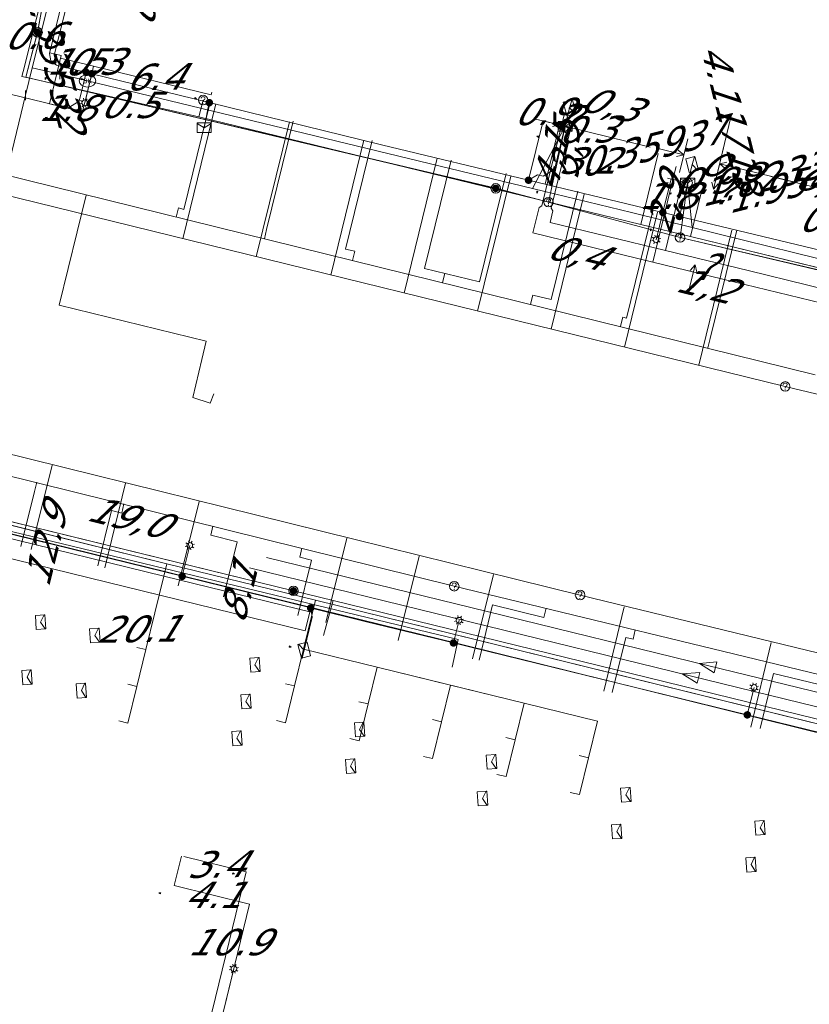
# Model space of a CAD drawing. Header units: metres. Extents: x 124576 to 133557, y 395865 to 402386.
# Tile 87 of 256: x 126217 to 126258, y 398447 to 398499. Entities that reach past the tile are written whole.
import ezdxf
from ezdxf.enums import TextEntityAlignment as Align

# ---------------------------------------------------------------- set-up
doc = ezdxf.new("R2010")
doc.units = ezdxf.units.M
doc.header["$MEASUREMENT"] = 0
for name, color, linetype, lineweight, true_color in [('LG_Datatransport_KPN_BV', 3, 'Continuous', 13, 0x00ff00), ('LG_Datatransport_Reggefiber_Operator_BV', 3, 'Continuous', 13, 0x00ff00), ('LG_Datatransport_Ziggo_BV', 3, 'Continuous', 13, 0x00ff00), ('LG_Laag_Spanning_Enexis_Netbeheer_BV', 7, 'Continuous', 13, 0x960000), ('LG_Riool_Vrij_Verval_Gemeente_Tilburg_Ruimtelijke_Uitvoering', 7, 'Continuous', 13, 0xca00a0), ('LG_unet-4_Brabant_Water', 5, 'Continuous', 13, 0x0000ff), ('LG_warmte', 7, 'Continuous', 13, 0x008080), ('LG_warmte_Ennatuurlijk_BV', 7, 'Continuous', 13, 0x008080), ('MV_Datatransport_lijn', 3, 'Continuous', 0, 0x00ff00), ('MV_warmte_lijn', 7, 'Continuous', 0, 0x008080)]:
    doc.layers.add(name, color=color, linetype=linetype, lineweight=lineweight, true_color=true_color)
for name, color, linetype, lineweight in [('LG_Datatransport_P_KPN_BV', 7, 'Continuous', 0), ('LG_Datatransport_P_Reggefiber_Operator_BV', 7, 'Continuous', 0), ('LG_Datatransport_P_Ziggo_BV', 7, 'Continuous', 0), ('LG_Laag_Spanning_P_Enexis_Netbeheer_BV', 7, 'Continuous', 0), ('LG_Riool_Vrij_Verval_P_Gemeente_Tilburg_Ruimtelijke_Uitvoering', 7, 'Continuous', 0), ('LG_unet-4_P_Brabant_Water', 7, 'Continuous', 0), ('MV_Datatransport', 7, 'Continuous', 0), ('MV_Laag_Spanning', 7, 'Continuous', 0), ('MV_Laag_Spanning_lijn', 7, 'Continuous', 0), ('MV_Laag_Spanning_pijl', 7, 'Continuous', 0), ('MV_unet-4', 7, 'Continuous', 0), ('MV_warmte', 7, 'Continuous', 0)]:
    doc.layers.add(name, color=color, linetype=linetype, lineweight=lineweight)
doc.styles.add('Klic_Annotatie', font='verdanai.ttf', dxfattribs={"oblique": 20, "height": 1.4})
doc.styles.add('Style-Arial', font='arial.ttf')

# ---------------------------------------------------------------- blocks, each defined once
blk = doc.blocks.new('Onbekend_5')
at = {"layer": 'LG_Datatransport_P_Ziggo_BV'}
blk.add_hatch(color=256, dxfattribs=at).paths.add_polyline_path([(-0.25, -1.07, -0.262633), (0.23, 0.15), (0.59, 0.47, 0.379827), (0.7, 1.26), (0.69, 1.26, 0.228508), (-0.03, 1.53), (-0.03, 1.52, 0.459053), (-0.82, 0.79), (-1.29, 0.85, -0.414214), (-0.08, 2, -0.243799), (1.09, 1.52, -0.379827), (0.9, 0.11), (0.54, -0.2, 0.262633), (0.23, -1.08), (-0.17, -1.07)])
blk.add_circle((0, 0), 2.5, dxfattribs=at)
at = {"layer": 'LG_Datatransport_P_Ziggo_BV', "extrusion": (0, 0, -1)}
blk.add_solid([(0.34, -2.06), (-0.21, -2.06), (0.34, -1.51), (-0.21, -1.51)], dxfattribs=at)
blk = doc.blocks.new('Onbekend_11')
at = {"layer": 'LG_Datatransport_P_Reggefiber_Operator_BV'}
blk.add_hatch(color=256, dxfattribs=at).paths.add_polyline_path([(-0.25, -1.07, -0.262633), (0.23, 0.15), (0.59, 0.47, 0.379827), (0.7, 1.26), (0.69, 1.26, 0.228508), (-0.03, 1.53), (-0.03, 1.52, 0.459053), (-0.82, 0.79), (-1.29, 0.85, -0.414214), (-0.08, 2, -0.243799), (1.09, 1.52, -0.379827), (0.9, 0.11), (0.54, -0.2, 0.262633), (0.23, -1.08), (-0.17, -1.07)])
blk.add_circle((0, 0), 2.5, dxfattribs=at)
at = {"layer": 'LG_Datatransport_P_Reggefiber_Operator_BV', "extrusion": (0, 0, -1)}
blk.add_solid([(0.34, -2.06), (-0.21, -2.06), (0.34, -1.51), (-0.21, -1.51)], dxfattribs=at)
blk = doc.blocks.new('DeliveryPoint')
at = {"layer": 'LG_Laag_Spanning_P_Enexis_Netbeheer_BV', "flags": 128}
blk.add_lwpolyline([(-3.75, -2.5), (3.75, -2.5), (3.75, 2.5), (-3.75, 2.5), (-3.75, -2.5)], close=True, dxfattribs=at)
blk.add_lwpolyline([(-3.75, 2.5), (-3.75, 2.16), (0, 0), (3.75, 2.16)], dxfattribs=at)
blk = doc.blocks.new('Mof')
at = {"layer": 'LG_Laag_Spanning_P_Enexis_Netbeheer_BV'}
h = blk.add_hatch(color=256, dxfattribs=at)
edge = h.paths.add_edge_path()
edge.add_arc((0, 0), 2, 0, 360)
blk = doc.blocks.new('Streetlight')
at = {"layer": 'LG_Laag_Spanning_P_Enexis_Netbeheer_BV'}
for p, q in [((-1.77, 1.77), (-1.06, 1.06)), ((0, 2.5), (0, 1.5)), ((1.77, 1.77), (1.06, 1.06)), ((-1.06, -1.06), (-1.77, -1.77)), ((0, -1.5), (0, -2.5)), ((1.06, -1.06), (1.77, -1.77))]:
    blk.add_line(p, q, dxfattribs=at)
at = {"layer": 'LG_Laag_Spanning_P_Enexis_Netbeheer_BV', "flags": 128}
for points in [[(-2.5, 0), (-1.5, 0)], [(1.5, 0), (2.5, 0)]]:
    blk.add_lwpolyline(points, dxfattribs=at)
at = {"layer": 'LG_Laag_Spanning_P_Enexis_Netbeheer_BV'}
blk.add_circle((0, 0), 1.5, dxfattribs=at)
blk = doc.blocks.new('m_pijl')
at = {"layer": 'MV_Laag_Spanning_pijl'}
blk.add_hatch(color=7, dxfattribs=at).paths.add_polyline_path([(-1, -0.33), (-1, 0), (-1, 0.33), (0, 0)])
at = {"layer": 'MV_Laag_Spanning_pijl', "flags": 128}
blk.add_lwpolyline([(-1, 0), (-1, 0.33), (0, 0), (-1, -0.33), (-1, 0)], close=True, dxfattribs=at)
blk = doc.blocks.new('FireHydrant')
at = {"layer": 'LG_unet-4_P_Brabant_Water'}
blk.add_ellipse((0, 0), major_axis=(4.45, 0), ratio=0.727642, dxfattribs=at)
at = {"layer": 'LG_unet-4_P_Brabant_Water', "style": 'Style-Arial'}
blk.add_text('BK', height=2.5, dxfattribs=at).set_placement((0, 0), align=Align.MIDDLE_CENTER)
blk = doc.blocks.new('Afsluiter_2')
at = {"layer": 'LG_unet-4_P_Brabant_Water'}
blk.add_line((0, -2.5), (0, 2.5), dxfattribs=at)
blk.add_solid([(-0.25, 2.5), (0.25, 2.5), (-0.25, -2.5), (0.25, -2.5)], dxfattribs=at)
blk = doc.blocks.new('Onbekend_2')
at = {"layer": 'LG_Riool_Vrij_Verval_P_Gemeente_Tilburg_Ruimtelijke_Uitvoering'}
blk.add_hatch(color=256, dxfattribs=at).paths.add_polyline_path([(-0.25, -1.07, -0.262633), (0.23, 0.15), (0.59, 0.47, 0.379827), (0.7, 1.26), (0.69, 1.26, 0.228508), (-0.03, 1.53), (-0.03, 1.52, 0.459053), (-0.82, 0.79), (-1.29, 0.85, -0.414214), (-0.08, 2, -0.243799), (1.09, 1.52, -0.379827), (0.9, 0.11), (0.54, -0.2, 0.262633), (0.23, -1.08), (-0.17, -1.07)])
blk.add_circle((0, 0), 2.5, dxfattribs=at)
at = {"layer": 'LG_Riool_Vrij_Verval_P_Gemeente_Tilburg_Ruimtelijke_Uitvoering', "extrusion": (0, 0, -1)}
blk.add_solid([(0.34, -2.06), (-0.21, -2.06), (0.34, -1.51), (-0.21, -1.51)], dxfattribs=at)
blk = doc.blocks.new('Onbekend_3')
at = {"layer": 'LG_Datatransport_P_KPN_BV'}
blk.add_hatch(color=256, dxfattribs=at).paths.add_polyline_path([(-0.25, -1.07, -0.262633), (0.23, 0.15), (0.59, 0.47, 0.379827), (0.7, 1.26), (0.69, 1.26, 0.228508), (-0.03, 1.53), (-0.03, 1.52, 0.459053), (-0.82, 0.79), (-1.29, 0.85, -0.414214), (-0.08, 2, -0.243799), (1.09, 1.52, -0.379827), (0.9, 0.11), (0.54, -0.2, 0.262633), (0.23, -1.08), (-0.17, -1.07)])
blk.add_circle((0, 0), 2.5, dxfattribs=at)
at = {"layer": 'LG_Datatransport_P_KPN_BV', "extrusion": (0, 0, -1)}
blk.add_solid([(0.34, -2.06), (-0.21, -2.06), (0.34, -1.51), (-0.21, -1.51)], dxfattribs=at)
blk = doc.blocks.new('Mof_2')
at = {"layer": 'LG_Datatransport_P_KPN_BV'}
h = blk.add_hatch(color=256, dxfattribs=at)
edge = h.paths.add_edge_path()
edge.add_arc((0, 0), 2, 0, 360)
blk = doc.blocks.new('PuntVanLevering_1')
at = {"layer": 'LG_Datatransport_P_KPN_BV', "flags": 128}
blk.add_lwpolyline([(-3.75, -2.5), (3.75, -2.5), (3.75, 2.5), (-3.75, 2.5), (-3.75, -2.5)], close=True, dxfattribs=at)
blk.add_lwpolyline([(-3.75, 2.5), (-3.75, 2.16), (0, 0), (3.75, 2.16)], dxfattribs=at)

msp = doc.modelspace()

# ---------------------------------------------------------------- linework, layer by layer
at = {"layer": 'LG_Datatransport_KPN_BV'}
for p, q in [((126217.59, 398498.5), (126218.38, 398502.92)), ((126244.61, 398489.52), (126245.49, 398493.53)), ((126251.57, 398487.65), (126251.97, 398490.54)), ((126244.61, 398489.52), (126241.82, 398490.25)), ((126251.57, 398487.65), (126244.61, 398489.52)), ((126261.53, 398485.31), (126251.57, 398487.65)), ((126233.22, 398468.46), (126231.13, 398468.97)), ((126233.22, 398468.46), (126232.71, 398466.61)), ((126267.43, 398460.08), (126233.22, 398468.46))]:
    msp.add_line(p, q, dxfattribs=at)
at = {"layer": 'LG_Datatransport_KPN_BV', "flags": 128}
for points in [[(126241.82, 398490.25), (126216.97, 398496.12), (126217.59, 398498.5)], [(126210.35, 398466.98), (126211.97, 398473.65), (126231.13, 398468.97)]]:
    msp.add_lwpolyline(points, dxfattribs=at)
at = {"layer": 'LG_Datatransport_Reggefiber_Operator_BV'}
for p, q in [((126217.593, 398498.496), (126218.383, 398502.92)), ((126244.615, 398489.523), (126245.492, 398493.53)), ((126251.568, 398487.648), (126251.97, 398490.536)), ((126241.824, 398490.252), (126244.615, 398489.523)), ((126244.615, 398489.523), (126251.568, 398487.648)), ((126251.568, 398487.648), (126261.529, 398485.311)), ((126231.125, 398468.969), (126233.222, 398468.455)), ((126232.71, 398466.612), (126233.222, 398468.455)), ((126233.222, 398468.455), (126267.434, 398460.08))]:
    msp.add_line(p, q, dxfattribs=at)
at = {"layer": 'LG_Datatransport_Reggefiber_Operator_BV', "flags": 128}
for points in [[(126241.824, 398490.252), (126216.969, 398496.122), (126217.593, 398498.496)], [(126210.35, 398466.984), (126211.974, 398473.651), (126231.125, 398468.969)]]:
    msp.add_lwpolyline(points, dxfattribs=at)
at = {"layer": 'LG_Datatransport_Ziggo_BV'}
for p, q in [((126218.591, 398503.5), (126216.897, 398496.693)), ((126217.253, 398496.056), (126226.126, 398494.029)), ((126226.126, 398494.029), (126226.344, 398494.92)), ((126226.126, 398494.029), (126249.495, 398488.339)), ((126249.495, 398488.339), (126250.411, 398492.089)), ((126252.118, 398487.7), (126252.701, 398490.089)), ((126249.495, 398488.339), (126252.118, 398487.7)), ((126252.118, 398487.7), (126261.057, 398485.523)), ((126212.615, 398473.317), (126224.427, 398470.407)), ((126224.267, 398469.75), (126224.427, 398470.407)), ((126224.427, 398470.407), (126232.292, 398468.47)), ((126224.267, 398469.75), (126223.318, 398465.864)), ((126232.135, 398467.827), (126232.292, 398468.47)), ((126232.292, 398468.47), (126275.082, 398457.93)), ((126232.135, 398467.827), (126231.66, 398465.884)), ((126223.318, 398465.864), (126222.834, 398465.982)), ((126223.318, 398465.864), (126222.843, 398463.921)), ((126231.66, 398465.884), (126231.185, 398463.941)), ((126231.66, 398465.884), (126235.545, 398464.934)), ((126235.545, 398464.934), (126235.07, 398462.992)), ((126235.545, 398464.934), (126239.431, 398463.984)), ((126222.843, 398463.921), (126222.358, 398464.039)), ((126231.185, 398463.941), (126230.699, 398464.06)), ((126239.431, 398463.984), (126238.956, 398462.042)), ((126239.431, 398463.984), (126243.317, 398463.034)), ((126235.07, 398462.992), (126234.585, 398463.11)), ((126243.317, 398463.034), (126242.842, 398461.092)), ((126238.956, 398462.042), (126238.47, 398462.161)), ((126242.842, 398461.092), (126242.357, 398461.211)), ((126246.727, 398460.142), (126246.241, 398460.261))]:
    msp.add_line(p, q, dxfattribs=at)
at = {"layer": 'LG_Datatransport_Ziggo_BV', "flags": 128}
for points in [[(126232.63, 398555.344), (126231.562, 398555.61), (126229.243, 398546.293), (126229.026, 398545.421), (126226.611, 398535.718), (126226.418, 398534.941), (126224.026, 398525.333), (126223.809, 398524.461), (126221.345, 398514.562), (126221.224, 398514.077), (126218.736, 398504.082), (126218.591, 398503.5), (126216.897, 398496.693), (126216.765, 398496.166), (126217.253, 398496.056), (126226.126, 398494.029), (126226.344, 398494.92)], [(126226.344, 398494.92), (126226.126, 398494.029), (126217.253, 398496.056), (126216.765, 398496.166), (126216.897, 398496.693), (126218.591, 398503.5), (126218.736, 398504.082), (126221.224, 398514.077), (126221.345, 398514.562), (126223.809, 398524.461), (126224.026, 398525.333), (126226.418, 398534.941), (126226.611, 398535.718), (126229.026, 398545.421), (126229.243, 398546.293), (126230.31, 398546.027)], [(126230.093, 398545.155), (126229.026, 398545.421), (126226.611, 398535.718), (126226.418, 398534.941), (126224.026, 398525.333), (126223.809, 398524.461), (126221.345, 398514.562), (126221.224, 398514.077), (126218.736, 398504.082), (126218.591, 398503.5), (126216.897, 398496.693), (126216.765, 398496.166), (126217.253, 398496.056), (126226.126, 398494.029), (126226.344, 398494.92)], [(126226.344, 398494.92), (126226.126, 398494.029), (126217.253, 398496.056), (126216.765, 398496.166), (126216.897, 398496.693), (126218.591, 398503.5), (126218.736, 398504.082), (126221.224, 398514.077), (126221.345, 398514.562), (126223.809, 398524.461), (126224.026, 398525.333), (126226.418, 398534.941), (126226.611, 398535.718), (126227.679, 398535.452)], [(126227.485, 398534.675), (126226.418, 398534.941), (126224.026, 398525.333), (126223.809, 398524.461), (126221.345, 398514.562), (126221.224, 398514.077), (126218.736, 398504.082), (126218.591, 398503.5), (126216.897, 398496.693), (126216.765, 398496.166), (126217.253, 398496.056), (126226.126, 398494.029), (126226.344, 398494.92)], [(126226.344, 398494.92), (126226.126, 398494.029), (126217.253, 398496.056), (126216.765, 398496.166), (126216.897, 398496.693), (126218.591, 398503.5), (126218.736, 398504.082), (126221.224, 398514.077), (126221.345, 398514.562), (126223.809, 398524.461), (126224.026, 398525.333), (126225.093, 398525.067)], [(126224.876, 398524.195), (126223.809, 398524.461), (126221.345, 398514.562), (126221.224, 398514.077), (126218.736, 398504.082), (126218.591, 398503.5), (126216.897, 398496.693), (126216.765, 398496.166), (126217.253, 398496.056), (126226.126, 398494.029), (126226.344, 398494.92)], [(126226.344, 398494.92), (126226.126, 398494.029), (126217.253, 398496.056), (126216.765, 398496.166), (126216.897, 398496.693), (126218.591, 398503.5), (126218.736, 398504.082), (126221.224, 398514.077), (126221.345, 398514.562), (126222.413, 398514.296)], [(126222.292, 398513.811), (126221.224, 398514.077), (126218.736, 398504.082), (126218.591, 398503.5), (126216.897, 398496.693), (126216.765, 398496.166), (126217.253, 398496.056), (126226.126, 398494.029), (126226.344, 398494.92)], [(126226.344, 398494.92), (126226.126, 398494.029), (126217.253, 398496.056), (126216.765, 398496.166), (126216.897, 398496.693), (126218.591, 398503.5), (126218.736, 398504.082), (126219.804, 398503.816)], [(126219.659, 398503.234), (126218.591, 398503.5), (126216.897, 398496.693), (126216.765, 398496.166), (126217.253, 398496.056), (126226.126, 398494.029), (126226.344, 398494.92)], [(126216.897, 398496.693), (126216.765, 398496.166), (126217.253, 398496.056)], [(126226.344, 398494.92), (126226.126, 398494.029), (126249.495, 398488.339), (126252.118, 398487.7), (126261.057, 398485.523), (126262.029, 398485.286), (126272.133, 398482.826), (126273.105, 398482.589), (126289.602, 398478.572), (126290.185, 398478.43), (126300.679, 398475.875), (126301.262, 398475.733), (126311.756, 398473.177), (126312.339, 398473.035), (126321.008, 398470.924)], [(126226.344, 398494.92), (126226.126, 398494.029), (126249.495, 398488.339), (126252.118, 398487.7), (126261.057, 398485.523), (126262.029, 398485.286), (126272.133, 398482.826), (126273.105, 398482.589), (126273.685, 398484.963)], [(126226.344, 398494.92), (126226.126, 398494.029), (126249.495, 398488.339), (126252.118, 398487.7), (126261.057, 398485.523), (126262.029, 398485.286), (126272.133, 398482.826), (126272.713, 398485.201)], [(126226.344, 398494.92), (126226.126, 398494.029), (126249.495, 398488.339), (126252.118, 398487.7), (126261.057, 398485.523), (126262.029, 398485.286), (126262.611, 398487.668)], [(126226.344, 398494.92), (126226.126, 398494.029), (126249.495, 398488.339), (126252.118, 398487.7), (126261.057, 398485.523), (126261.639, 398487.906)], [(126226.344, 398494.92), (126226.126, 398494.029), (126249.495, 398488.339), (126252.118, 398487.7), (126252.701, 398490.089)], [(126226.344, 398494.92), (126226.126, 398494.029), (126249.495, 398488.339), (126250.411, 398492.089)], [(126197.291, 398416.627), (126197.526, 398417.501), (126198.281, 398420.305), (126200.119, 398427.88), (126201.769, 398434.683), (126203.419, 398441.486), (126205.305, 398449.261), (126208.133, 398460.923), (126210.915, 398472.395), (126211.222, 398473.66), (126211.707, 398473.541), (126212.615, 398473.317), (126224.427, 398470.407), (126232.292, 398468.47), (126275.082, 398457.93), (126286.082, 398455.22), (126294.28, 398453.201), (126297.54, 398452.398), (126302.492, 398451.178), (126307.638, 398449.911), (126313.27, 398448.524), (126315.892, 398447.878)], [(126212.78, 398473.992), (126212.615, 398473.317), (126224.427, 398470.407), (126232.292, 398468.47), (126232.135, 398467.827), (126231.66, 398465.884), (126235.545, 398464.934), (126243.317, 398463.034), (126247.202, 398462.084), (126246.727, 398460.142), (126246.241, 398460.261)], [(126212.78, 398473.992), (126212.615, 398473.317), (126224.427, 398470.407), (126232.292, 398468.47), (126232.135, 398467.827), (126231.66, 398465.884), (126235.545, 398464.934), (126243.317, 398463.034), (126242.842, 398461.092), (126242.357, 398461.211)], [(126212.78, 398473.992), (126212.615, 398473.317), (126224.427, 398470.407), (126232.292, 398468.47), (126232.135, 398467.827), (126231.66, 398465.884), (126235.545, 398464.934), (126239.431, 398463.984), (126238.956, 398462.042), (126238.47, 398462.161)], [(126212.78, 398473.992), (126212.615, 398473.317), (126224.427, 398470.407), (126232.292, 398468.47), (126232.135, 398467.827), (126231.66, 398465.884), (126235.545, 398464.934), (126235.07, 398462.992), (126234.585, 398463.11)], [(126212.78, 398473.992), (126212.615, 398473.317), (126224.427, 398470.407), (126232.292, 398468.47), (126232.135, 398467.827), (126231.66, 398465.884), (126231.185, 398463.941), (126230.699, 398464.06)], [(126212.78, 398473.992), (126212.615, 398473.317), (126224.427, 398470.407), (126224.267, 398469.75), (126223.318, 398465.864), (126222.843, 398463.921), (126222.358, 398464.039)], [(126212.78, 398473.992), (126212.615, 398473.317), (126224.427, 398470.407), (126232.292, 398468.47), (126232.135, 398467.827), (126231.66, 398465.884), (126235.545, 398464.934), (126243.317, 398463.034), (126247.202, 398462.084), (126246.727, 398460.142), (126246.252, 398458.198), (126245.766, 398458.317)], [(126212.78, 398473.992), (126212.615, 398473.317), (126224.427, 398470.407), (126232.292, 398468.47), (126232.135, 398467.827), (126231.66, 398465.884), (126235.545, 398464.934), (126243.317, 398463.034), (126242.842, 398461.092), (126242.367, 398459.148), (126241.881, 398459.267)], [(126212.78, 398473.992), (126212.615, 398473.317), (126224.427, 398470.407), (126232.292, 398468.47), (126232.135, 398467.827), (126231.66, 398465.884), (126235.545, 398464.934), (126239.431, 398463.984), (126238.956, 398462.042), (126238.481, 398460.098), (126237.995, 398460.217)], [(126212.78, 398473.992), (126212.615, 398473.317), (126224.427, 398470.407), (126232.292, 398468.47), (126232.135, 398467.827), (126231.66, 398465.884), (126235.545, 398464.934), (126235.07, 398462.992), (126234.595, 398461.048), (126234.109, 398461.167)], [(126212.78, 398473.992), (126212.615, 398473.317), (126224.427, 398470.407), (126232.292, 398468.47), (126232.135, 398467.827), (126231.66, 398465.884), (126231.185, 398463.941), (126230.71, 398461.998), (126230.224, 398462.117)], [(126212.78, 398473.992), (126212.615, 398473.317), (126224.427, 398470.407), (126224.267, 398469.75), (126223.318, 398465.864), (126222.843, 398463.921), (126222.368, 398461.979), (126221.882, 398462.098)], [(126212.78, 398473.992), (126212.615, 398473.317), (126224.427, 398470.407), (126224.267, 398469.75), (126223.318, 398465.864), (126222.834, 398465.982)], [(126212.78, 398473.992), (126212.615, 398473.317), (126224.427, 398470.407), (126232.292, 398468.47), (126275.082, 398457.93), (126286.082, 398455.22), (126294.28, 398453.201), (126297.54, 398452.398), (126302.492, 398451.178), (126307.638, 398449.911), (126313.27, 398448.524), (126315.892, 398447.878)], [(126222.843, 398463.921), (126222.368, 398461.979), (126221.882, 398462.098)], [(126231.185, 398463.941), (126230.71, 398461.998), (126230.224, 398462.117)], [(126235.07, 398462.992), (126234.595, 398461.048), (126234.109, 398461.167)], [(126243.317, 398463.034), (126247.202, 398462.084), (126246.727, 398460.142)], [(126238.956, 398462.042), (126238.481, 398460.098), (126237.995, 398460.217)], [(126242.842, 398461.092), (126242.367, 398459.148), (126241.881, 398459.267)], [(126246.727, 398460.142), (126246.252, 398458.198), (126245.766, 398458.317)]]:
    msp.add_lwpolyline(points, dxfattribs=at)
at = {"layer": 'LG_Laag_Spanning_Enexis_Netbeheer_BV'}
for p, q in [((126220.457, 398496.309), (126220.082, 398494.771)), ((126226.673, 398494.782), (126226.399, 398493.456)), ((126251.533, 398488.765), (126252.207, 398491.507)), ((126250.658, 398488.975), (126250.304, 398487.536)), ((126225.239, 398469.738), (126225.64, 398471.376)), ((126239.585, 398466.215), (126239.879, 398467.416)), ((126255.127, 398462.412), (126255.483, 398463.864)), ((126226.607, 398443.407), (126227.972, 398448.992))]:
    msp.add_line(p, q, dxfattribs=at)
at = {"layer": 'LG_Laag_Spanning_Enexis_Netbeheer_BV', "flags": 128}
for points in [[(126262.026, 398486.247), (126260.994, 398486.495), (126260.022, 398486.728), (126258.655, 398487.056), (126251.533, 398488.765), (126250.658, 398488.975), (126243.557, 398490.679), (126235.788, 398492.543), (126226.673, 398494.782), (126220.457, 398496.309), (126220.166, 398496.381), (126218.592, 398496.768), (126218.284, 398496.994), (126218.225, 398497.371), (126219.594, 398503.033)], [(126262.026, 398486.247), (126260.994, 398486.495), (126260.022, 398486.728), (126258.655, 398487.056), (126251.533, 398488.765), (126250.658, 398488.975), (126243.557, 398490.679), (126235.788, 398492.543), (126226.673, 398494.782), (126220.457, 398496.309), (126220.166, 398496.381), (126218.592, 398496.768), (126218.284, 398496.994), (126218.225, 398497.371), (126219.594, 398503.033)], [(126262.026, 398486.247), (126260.994, 398486.495), (126260.022, 398486.728), (126258.655, 398487.056), (126251.533, 398488.765), (126250.658, 398488.975), (126243.557, 398490.679), (126235.788, 398492.543), (126226.673, 398494.782), (126220.457, 398496.309), (126220.166, 398496.381), (126218.592, 398496.768), (126218.284, 398496.994), (126218.225, 398497.371), (126219.594, 398503.033)], [(126220.166, 398496.381), (126219.795, 398494.853), (126219.191, 398494.485), (126204.288, 398498.106), (126203.672, 398497.741), (126202.531, 398493.507)], [(126243.557, 398490.679), (126244.038, 398490.967), (126244.33, 398490.892), (126244.933, 398491.252), (126245.73, 398494.501)], [(126200.039, 398424.352), (126203.156, 398437.334), (126203.369, 398438.22), (126204.892, 398444.562), (126206.88, 398452.98), (126207.04, 398453.657), (126210.121, 398466.697), (126210.282, 398467.38), (126211.02, 398470.506), (126211.371, 398471.463), (126211.815, 398472.05), (126214.207, 398472.455), (126214.527, 398472.376), (126225.239, 398469.738), (126232.036, 398468.064), (126232.08, 398468.053), (126234.994, 398467.338), (126239.585, 398466.215), (126240.582, 398465.971), (126255.127, 398462.412), (126266.882, 398459.536)], [(126204.892, 398444.562), (126206.88, 398452.98), (126207.04, 398453.657), (126210.121, 398466.697), (126210.282, 398467.38), (126211.02, 398470.506), (126211.371, 398471.463), (126211.815, 398472.05), (126214.207, 398472.455), (126214.527, 398472.376), (126225.239, 398469.738), (126232.036, 398468.064), (126232.08, 398468.053), (126234.994, 398467.338), (126239.585, 398466.215), (126240.582, 398465.971), (126255.127, 398462.412), (126266.882, 398459.536)], [(126204.892, 398444.562), (126206.88, 398452.98), (126207.04, 398453.657), (126210.121, 398466.697), (126210.282, 398467.38), (126211.02, 398470.506), (126211.371, 398471.463), (126211.815, 398472.05), (126214.207, 398472.455), (126214.527, 398472.376), (126225.239, 398469.738), (126232.036, 398468.064), (126232.08, 398468.053), (126234.994, 398467.338), (126239.585, 398466.215), (126240.582, 398465.971), (126255.127, 398462.412), (126266.882, 398459.536)], [(126204.892, 398444.562), (126206.88, 398452.98), (126207.04, 398453.657), (126210.121, 398466.697), (126210.282, 398467.38), (126211.02, 398470.506), (126211.371, 398471.463), (126211.815, 398472.05), (126214.207, 398472.455), (126214.527, 398472.376), (126225.239, 398469.738), (126232.036, 398468.064), (126232.08, 398468.053), (126234.994, 398467.338), (126239.585, 398466.215), (126240.582, 398465.971), (126255.127, 398462.412), (126266.882, 398459.536)], [(126214.527, 398472.376), (126225.239, 398469.738), (126232.036, 398468.064), (126232.08, 398468.053), (126234.994, 398467.338), (126239.585, 398466.215), (126240.582, 398465.971), (126255.127, 398462.412), (126266.882, 398459.536), (126270.377, 398458.682), (126271.979, 398458.29), (126275.543, 398457.418), (126276.372, 398456.112), (126276.362, 398456.071), (126275.871, 398454.034), (126274.8, 398449.591), (126271.167, 398434.518), (126271.05, 398434.031), (126270.908, 398433.444), (126270.994, 398432.91), (126271.435, 398432.597), (126273.169, 398432.216)], [(126214.527, 398472.376), (126225.239, 398469.738), (126232.036, 398468.064), (126232.08, 398468.053), (126234.994, 398467.338), (126239.585, 398466.215), (126240.582, 398465.971), (126255.127, 398462.412), (126266.882, 398459.536), (126270.377, 398458.682), (126271.979, 398458.29), (126275.543, 398457.418), (126276.372, 398456.112), (126276.362, 398456.071), (126275.871, 398454.034), (126274.8, 398449.591), (126271.167, 398434.518), (126271.05, 398434.031), (126270.908, 398433.444), (126270.994, 398432.91), (126271.435, 398432.597), (126273.169, 398432.216)], [(126214.527, 398472.376), (126225.239, 398469.738), (126232.036, 398468.064), (126232.08, 398468.053), (126234.994, 398467.338), (126239.585, 398466.215), (126240.582, 398465.971), (126255.127, 398462.412), (126266.882, 398459.536), (126270.377, 398458.682), (126271.979, 398458.29), (126275.543, 398457.418), (126276.372, 398456.112)], [(126232.036, 398468.064), (126232.122, 398467.574), (126231.695, 398465.832)]]:
    msp.add_lwpolyline(points, dxfattribs=at)
at = {"layer": 'LG_Riool_Vrij_Verval_Gemeente_Tilburg_Ruimtelijke_Uitvoering'}
for p, q in [((126225.274, 398487.576), (126227.023, 398494.718)), ((126225.334, 398489.14), (126226.741, 398494.87)), ((126229.159, 398486.625), (126230.908, 398493.766)), ((126229.704, 398488.067), (126231.111, 398493.797)), ((126206.7, 398493.22), (126258.72, 398480.39)), ((126205.4, 398492.48), (126257.13, 398479.78)), ((126233.093, 398485.662), (126234.842, 398492.803)), ((126233.88, 398487.042), (126235.287, 398492.772)), ((126236.978, 398484.711), (126238.727, 398491.852)), ((126238.057, 398486.017), (126239.463, 398491.747)), ((126240.863, 398483.759), (126242.612, 398490.901)), ((126240.97, 398485.302), (126242.377, 398491.031)), ((126244.748, 398482.808), (126246.497, 398489.949)), ((126244.758, 398484.372), (126246.164, 398490.102)), ((126224.924, 398488.726), (126225.043, 398489.211)), ((126225.334, 398489.14), (126225.043, 398489.211)), ((126248.634, 398481.856), (126250.383, 398488.998)), ((126248.739, 398483.394), (126250.146, 398489.124)), ((126229.585, 398487.581), (126229.704, 398488.067)), ((126252.568, 398480.893), (126254.316, 398488.034)), ((126253.158, 398482.31), (126254.565, 398488.039)), ((126234.366, 398486.923), (126233.88, 398487.042)), ((126234.247, 398486.437), (126234.366, 398486.923)), ((126240.97, 398485.302), (126238.057, 398486.017)), ((126239.005, 398485.269), (126239.125, 398485.755)), ((126243.667, 398484.125), (126243.786, 398484.61)), ((126244.758, 398484.372), (126243.786, 398484.61)), ((126248.426, 398482.956), (126248.545, 398483.442)), ((126248.739, 398483.394), (126248.545, 398483.442)), ((126253.039, 398481.824), (126253.158, 398482.31)), ((126202.15, 398479.64), (126246.28, 398468.75)), ((126257.13, 398479.78), (126308.28, 398467.37)), ((126203.05, 398478.27), (126239.63, 398469.21)), ((126218.366, 398475.623), (126217.259, 398471.158)), ((126217.549, 398474.708), (126217.429, 398474.222)), ((126217.429, 398474.222), (126216.706, 398471.311)), ((126222.248, 398474.66), (126221.141, 398470.195)), ((126226.131, 398473.697), (126225.023, 398469.232)), ((126221.505, 398473.211), (126220.783, 398470.299)), ((126222.039, 398473.078), (126221.505, 398473.211)), ((126222.159, 398473.564), (126222.039, 398473.078)), ((126226.867, 398472.396), (126226.746, 398471.91)), ((126228.154, 398471.561), (126226.746, 398471.91)), ((126228.154, 398471.561), (126227.431, 398468.649)), ((126233.944, 398471.758), (126232.837, 398467.294)), ((126231.574, 398471.227), (126231.453, 398470.742)), ((126232.084, 398470.585), (126231.362, 398467.674)), ((126232.084, 398470.585), (126231.453, 398470.742)), ((126237.778, 398470.808), (126236.67, 398466.343)), ((126241.709, 398469.833), (126240.601, 398465.368)), ((126239.63, 398469.21), (126275.98, 398460.4)), ((126246.28, 398468.75), (126290.38, 398457.99)), ((126241.65, 398468.222), (126240.941, 398465.307)), ((126244.371, 398467.561), (126241.65, 398468.222)), ((126244.489, 398468.047), (126244.371, 398467.561)), ((126248.618, 398468.131), (126247.531, 398463.661)), ((126249.201, 398466.901), (126249.083, 398466.415)), ((126248.695, 398466.51), (126247.986, 398463.594)), ((126249.083, 398466.415), (126248.695, 398466.51)), ((126256.391, 398466.241), (126255.305, 398461.771)), ((126256.517, 398464.608), (126255.808, 398461.693))]:
    msp.add_line(p, q, dxfattribs=at)
at = {"layer": 'LG_Riool_Vrij_Verval_Gemeente_Tilburg_Ruimtelijke_Uitvoering', "flags": 128}
for points in [[(126220.165, 398489.894), (126218.74, 398484.066), (126226.51, 398482.165), (126226.273, 398481.194)], [(126226.273, 398481.194), (126225.807, 398479.186), (126226.712, 398478.893), (126226.919, 398479.387)], [(126259.432, 398463.899), (126258.412, 398464.147), (126256.517, 398464.608)]]:
    msp.add_lwpolyline(points, dxfattribs=at)
at = {"layer": 'LG_unet-4_Brabant_Water'}
for p, q in [((126217.31, 398496.63), (126217.68, 398498.08)), ((126217.31, 398496.63), (126216.96, 398495.17)), ((126217.31, 398496.63), (126218.77, 398496.28)), ((126218.77, 398496.28), (126220.23, 398495.93)), ((126245.49, 398493.53), (126243.76, 398490.24)), ((126251.96, 398490.54), (126252.21, 398488.18))]:
    msp.add_line(p, q, dxfattribs=at)
at = {"layer": 'LG_unet-4_Brabant_Water', "flags": 128}
for points in [[(126217.68, 398498.08), (126218.04, 398499.54), (126218.64, 398501.93), (126218.88, 398502.88), (126221.61, 398513.71), (126221.75, 398514.28), (126221.8, 398514.5), (126224.17, 398524.21), (126224.44, 398525.3), (126226.4, 398533.33), (126226.75, 398534.76), (126228.13, 398540.41), (126229.02, 398544.05), (126229.51, 398546.06), (126231.6, 398554.62), (126233.12, 398560.82)], [(126220.23, 398495.93), (126243.76, 398490.24), (126249.01, 398488.97), (126252.21, 398488.18), (126261.65, 398485.85), (126262.14, 398485.73), (126272.72, 398483.11), (126273.19, 398483), (126280.67, 398481.15)], [(126216.96, 398495.17), (126216.6, 398493.71), (126211.82, 398474)], [(126211.98, 398473.74), (126212.48, 398473.01), (126239.83, 398466.39), (126239.51, 398464.94)], [(126315.817, 398447.54), (126314.05, 398447.97), (126308.41, 398449.35), (126303.27, 398450.61), (126298.22, 398451.84), (126286.27, 398454.76), (126267.77, 398459.26), (126239.82, 398466.18), (126212.18, 398472.97)]]:
    msp.add_lwpolyline(points, dxfattribs=at)
at = {"layer": 'LG_warmte', "flags": 128}
for points in [[(126252.59, 398465.13), (126253.51, 398465.21), (126253.37, 398464.64), (126252.59, 398465.13)], [(126251.69, 398464.58), (126252.61, 398464.66), (126252.47, 398464.09), (126251.69, 398464.58)]]:
    msp.add_lwpolyline(points, dxfattribs=at)
at = {"layer": 'LG_warmte_Ennatuurlijk_BV'}
for p, q in [((126245.473, 398494.255), (126245.306, 398493.575)), ((126245.598, 398493.504), (126245.015, 398493.647)), ((126251.36, 398491.406), (126251.194, 398490.726)), ((126250.132, 398486.355), (126251.194, 398490.726)), ((126250.795, 398486.966), (126251.68, 398490.608)), ((126251.486, 398490.655), (126250.903, 398490.797))]:
    msp.add_line(p, q, dxfattribs=at)
at = {"layer": 'LG_warmte_Ennatuurlijk_BV', "flags": 128}
for points in [[(126244.117, 398489.232), (126244.268, 398489.324), (126245.306, 398493.575)], [(126244.845, 398489.055), (126244.754, 398489.206), (126245.792, 398493.456)], [(126254.991, 398485.175), (126250.132, 398486.355), (126243.792, 398487.896), (126244.117, 398489.232)], [(126255.169, 398485.903), (126250.795, 398486.966), (126244.698, 398488.448), (126244.845, 398489.055)], [(126320.771, 398469.853), (126313.814, 398471.555), (126311.556, 398472.107), (126301.454, 398474.579), (126299.803, 398474.983), (126290.769, 398477.192), (126288.826, 398477.668), (126278.845, 398480.11), (126273.915, 398481.316), (126272.07, 398481.768), (126267.189, 398482.962), (126261.482, 398484.359), (126255.169, 398485.903)], [(126320.608, 398469.121), (126310.892, 398471.498), (126300.79, 398473.97), (126299.139, 398474.374), (126290.105, 398476.584), (126288.159, 398477.06), (126277.939, 398479.56), (126273.252, 398480.707), (126271.407, 398481.158), (126266.283, 398482.412), (126260.819, 398483.749), (126254.991, 398485.175)], [(126253.018, 398465.028), (126241.361, 398467.878), (126229.704, 398470.729)], [(126252.113, 398464.478), (126240.456, 398467.328), (126228.799, 398470.178)], [(126316.266, 398449.563), (126312.59, 398450.462), (126308.123, 398451.554), (126302.586, 398452.908), (126299.645, 398453.627), (126297.244, 398454.214), (126287.988, 398456.478), (126286.753, 398456.78), (126276.332, 398459.328), (126264.675, 398462.178), (126253.018, 398465.028)], [(126316.104, 398448.832), (126312.898, 398449.615), (126310.396, 398450.227), (126308.429, 398450.708), (126302.892, 398452.062), (126298.74, 398453.077), (126297.549, 398453.368), (126287.058, 398455.934), (126275.427, 398458.778), (126263.77, 398461.628), (126252.113, 398464.478)]]:
    msp.add_lwpolyline(points, dxfattribs=at)
at = {"layer": 'MV_Datatransport_lijn'}
for p, q in [((126211.736, 398472.813), (126224.267, 398469.75)), ((126224.267, 398469.75), (126232.135, 398467.827))]:
    msp.add_line(p, q, dxfattribs=at)
at = {"layer": 'MV_Laag_Spanning_lijn'}
for p, q in [((126218.218, 398494.717), (126218.838, 398497.267)), ((126218.806, 398497.137), (126218.838, 398497.267)), ((126220.264, 398496.781), (126220.166, 398496.381)), ((126220.555, 398496.71), (126220.457, 398496.309)), ((126219.965, 398494.293), (126220.457, 398496.309)), ((126226.772, 398495.19), (126226.806, 398495.33)), ((126244.323, 398493.815), (126243.557, 398490.679)), ((126251.095, 398490.751), (126250.658, 398488.975)), ((126231.738, 398466.851), (126232.036, 398468.064)), ((126224.823, 398453.385), (126225.205, 398454.946)), ((126228.805, 398452.41), (126226.607, 398443.407))]:
    msp.add_line(p, q, dxfattribs=at)
at = {"layer": 'MV_Laag_Spanning_pijl'}
for p, q in [((126218.838, 398497.267), (126218.235, 398497.414)), ((126218.838, 398497.267), (126218.71, 398496.739)), ((126220.264, 398496.781), (126218.806, 398497.137)), ((126220.264, 398496.781), (126220.555, 398496.71)), ((126220.555, 398496.71), (126226.772, 398495.19)), ((126219.965, 398494.293), (126218.218, 398494.717)), ((126245.2, 398493.601), (126244.323, 398493.815)), ((126245.2, 398493.601), (126244.432, 398490.469)), ((126245.491, 398493.53), (126245.2, 398493.601)), ((126251.095, 398490.751), (126250.658, 398488.975)), ((126251.968, 398490.536), (126251.095, 398490.751)), ((126212.218, 398471.641), (126231.738, 398466.851)), ((126225.324, 398454.917), (126228.626, 398454.108)), ((126228.626, 398454.108), (126226.034, 398443.521)), ((126228.805, 398452.41), (126224.823, 398453.385))]:
    msp.add_line(p, q, dxfattribs=at)
at = {"layer": 'MV_warmte_lijn'}
for p, q in [((126219.552, 398501.669), (126218.474, 398497.297)), ((126245.2, 398493.601), (126243.848, 398493.931)), ((126253.335, 398490.2), (126254.278, 398494.082)), ((126245.2, 398493.601), (126244.821, 398493.515)), ((126245.2, 398493.601), (126244.903, 398493.853)), ((126245.549, 398493.516), (126245.928, 398493.602)), ((126245.549, 398493.516), (126245.846, 398493.264)), ((126245.549, 398493.516), (126249.993, 398492.43)), ((126251.541, 398491.089), (126251.977, 398492.862)), ((126253.439, 398490.622), (126253.875, 398492.395)), ((126251.77, 398492.017), (126250.418, 398492.35)), ((126251.77, 398492.017), (126251.39, 398491.931)), ((126251.77, 398492.017), (126251.473, 398492.269)), ((126253.667, 398491.55), (126254.047, 398491.636)), ((126253.667, 398491.55), (126253.964, 398491.298)), ((126253.667, 398491.55), (126257.793, 398490.536)), ((126260.68, 398489.833), (126256.377, 398490.884)), ((126253.335, 398490.2), (126253.248, 398490.579)), ((126253.335, 398490.2), (126253.586, 398490.497)), ((126252.363, 398486.199), (126252.034, 398484.847)), ((126252.363, 398486.199), (126252.112, 398485.902)), ((126252.363, 398486.199), (126252.45, 398485.82))]:
    msp.add_line(p, q, dxfattribs=at)

# ---------------------------------------------------------------- block references
at = {"layer": 'LG_Datatransport_P_KPN_BV', "xscale": 0.1, "yscale": 0.1, "zscale": 0.1}
for name, p in [('Onbekend_3', (126217.59, 398498.5)), ('Mof_2', (126217.593, 398498.496)), ('PuntVanLevering_1', (126245.492, 398493.53)), ('Onbekend_3', (126245.49, 398493.53)), ('Onbekend_3', (126241.82, 398490.25)), ('Mof_2', (126241.824, 398490.252)), ('PuntVanLevering_1', (126251.97, 398490.537)), ('Onbekend_3', (126251.97, 398490.54)), ('Onbekend_3', (126244.61, 398489.52)), ('Onbekend_3', (126244.615, 398489.523)), ('Onbekend_3', (126251.568, 398487.648)), ('Onbekend_3', (126251.57, 398487.65)), ('Onbekend_3', (126231.13, 398468.97)), ('Mof_2', (126231.125, 398468.969))]:
    msp.add_blockref(name, p, dxfattribs=at)
at = {"layer": 'LG_Datatransport_P_Reggefiber_Operator_BV', "xscale": 0.1, "yscale": 0.1, "zscale": 0.1}
for p in [(126217.593, 398498.496), (126231.125, 398468.969)]:
    msp.add_blockref('Onbekend_11', p, dxfattribs=at)
at = {"layer": 'LG_Datatransport_P_Ziggo_BV', "xscale": 0.1, "yscale": 0.1, "zscale": 0.1}
msp.add_blockref('Onbekend_5', (126226.344, 398494.92), dxfattribs=at)
at = {"layer": 'LG_Laag_Spanning_P_Enexis_Netbeheer_BV', "xscale": 0.1, "yscale": 0.1, "zscale": 0.1}
for name, p in [('Mof', (126220.166, 398496.381)), ('Mof', (126220.457, 398496.309)), ('Mof', (126226.673, 398494.782)), ('DeliveryPoint', (126226.399, 398493.456)), ('Mof', (126243.557, 398490.679)), ('Mof', (126250.658, 398488.975)), ('Mof', (126251.533, 398488.765)), ('Mof', (126225.239, 398469.738)), ('Mof', (126232.036, 398468.064)), ('Mof', (126239.585, 398466.215)), ('Mof', (126255.127, 398462.412))]:
    msp.add_blockref(name, p, dxfattribs=at)
at = {"layer": 'LG_Laag_Spanning_P_Enexis_Netbeheer_BV'}
for name, p, xscale, yscale, zscale, rotation in [('Streetlight', (126220.082, 398494.771), 0.1, 0.1, 0.1, 104), ('DeliveryPoint', (126245.73, 398494.501), 0.1, 0.1, 0.1, 284), ('DeliveryPoint', (126252.207, 398491.507), 0.1, 0.1, 0.1, 284), ('Streetlight', (126250.304, 398487.536), 0.1, 0.1, 0.1, 104), ('Streetlight', (126225.64, 398471.376), 0.1, 0.1, 0.1, 284), ('DeliveryPoint', (126217.748, 398467.314), 0.09999999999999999, 0.09999999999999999, 0.09999999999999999, 274), ('Streetlight', (126239.879, 398467.416), 0.1, 0.1, 0.1, 284), ('DeliveryPoint', (126220.62, 398466.611), 0.09999999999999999, 0.09999999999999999, 0.09999999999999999, 274), ('DeliveryPoint', (126231.695, 398465.832), 0.1, 0.1, 0.1, 104), ('DeliveryPoint', (126229.088, 398465.06), 0.09999999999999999, 0.09999999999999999, 0.09999999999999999, 274), ('DeliveryPoint', (126217.033, 398464.399), 0.09999999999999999, 0.09999999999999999, 0.09999999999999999, 274), ('DeliveryPoint', (126219.905, 398463.696), 0.09999999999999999, 0.09999999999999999, 0.09999999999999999, 274), ('Streetlight', (126255.483, 398463.864), 0.1, 0.1, 0.1, 284), ('DeliveryPoint', (126228.612, 398463.118), 0.09999999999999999, 0.09999999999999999, 0.09999999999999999, 274), ('DeliveryPoint', (126234.625, 398461.642), 0.09999999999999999, 0.09999999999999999, 0.09999999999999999, 274), ('DeliveryPoint', (126228.135, 398461.176), 0.09999999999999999, 0.09999999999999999, 0.09999999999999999, 274), ('DeliveryPoint', (126241.599, 398459.93), 0.09999999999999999, 0.09999999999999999, 0.09999999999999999, 274), ('DeliveryPoint', (126234.148, 398459.7), 0.09999999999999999, 0.09999999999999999, 0.09999999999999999, 274), ('DeliveryPoint', (126248.701, 398458.187), 0.09999999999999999, 0.09999999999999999, 0.09999999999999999, 274), ('DeliveryPoint', (126241.122, 398457.988), 0.09999999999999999, 0.09999999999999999, 0.09999999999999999, 274), ('DeliveryPoint', (126248.223, 398456.242), 0.09999999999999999, 0.09999999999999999, 0.09999999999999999, 274), ('DeliveryPoint', (126255.803, 398456.444), 0.09999999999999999, 0.09999999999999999, 0.09999999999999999, 274), ('DeliveryPoint', (126255.325, 398454.496), 0.09999999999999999, 0.09999999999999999, 0.09999999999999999, 274), ('Streetlight', (126227.972, 398448.992), 0.1, 0.1, 0.1, 284)]:
    msp.add_blockref(name, p, dxfattribs=dict(at, xscale=xscale, yscale=yscale, zscale=zscale, rotation=rotation))
at = {"layer": 'LG_Riool_Vrij_Verval_P_Gemeente_Tilburg_Ruimtelijke_Uitvoering', "xscale": 0.1, "yscale": 0.1, "zscale": 0.1}
for p in [(126257.13, 398479.78), (126239.63, 398469.21), (126246.28, 398468.75)]:
    msp.add_blockref('Onbekend_2', p, dxfattribs=at)
at = {"layer": 'LG_unet-4_P_Brabant_Water', "xscale": 0.1, "yscale": 0.1, "zscale": 0.1}
for name, p in [('Afsluiter_2', (126217.68, 398498.08)), ('Afsluiter_2', (126218.77, 398496.28)), ('FireHydrant', (126220.23, 398495.93)), ('Afsluiter_2', (126216.96, 398495.17))]:
    msp.add_blockref(name, p, dxfattribs=at)
at = {"layer": 'MV_Laag_Spanning_pijl'}
for p, xscale, yscale, zscale, rotation in [((126218, 398497), 0.1, 0.1, 0.1, 166), ((126218, 398497), 0.1, 0.1, 0.1, 166), ((126218, 398496), 0.09999999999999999, 0.09999999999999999, 0.09999999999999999, 257), ((126220, 398496), 0.1, 0.1, 0.1, 347), ((126226, 398495), 0.1, 0.1, 0.1, 347), ((126218, 398494), 0.1, 0.1, 0.1, 166), ((126244, 398493), 0.1, 0.1, 0.1, 166), ((126245, 398493), 0.1, 0.1, 0.1, 166), ((126244, 398490), 0.09999999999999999, 0.09999999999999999, 0.09999999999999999, 257), ((126251, 398490), 0.1, 0.1, 0.1, 166), ((126250, 398488), 0.09999999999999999, 0.09999999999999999, 0.09999999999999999, 257), ((126231, 398466), 0.1, 0.1, 0.1, 347), ((126228, 398454), 0.1, 0.1, 0.1, 347), ((126224, 398453), 0.1, 0.1, 0.1, 166)]:
    msp.add_blockref('m_pijl', p, dxfattribs=dict(at, xscale=xscale, yscale=yscale, zscale=zscale, rotation=rotation))

# ---------------------------------------------------------------- texts
at = {"layer": 'MV_Datatransport', "style": 'Klic_Annotatie', "oblique": 20}
for s, rotation, p in [('0,4', 76.4, (126223.337, 398500.345)), ('0,3', 346.3, (126247.82, 398494.714)), ('4,1', 76.3, (126244.713, 398491.609)), ('0,9', 346.3, (126254.159, 398491.371)), ('0,3', 346.3, (126259.14, 398490.616)), ('2,9', 76.2, (126250.749, 398489.343)), ('0,4', 346.3, (126246.042, 398486.905)), ('1,2', 346.2, (126252.854, 398485.148)), ('19,0', 346.2, (126222.305, 398472.892)), ('12.9', 76, (126218.002, 398471.282)), ('8.1', 76, (126228.201, 398468.789))]:
    msp.add_text(s, height=1.4, rotation=rotation, dxfattribs=at).set_placement(p, align=Align.MIDDLE_CENTER)
at = {"layer": 'MV_Laag_Spanning', "style": 'Klic_Annotatie', "oblique": 20}
for s, p in [('0.6', (126217.28, 398498.317)), ('0.3', (126220.457, 398496.94)), ('6.4', (126223.711, 398496.144)), ('0.9', (126244.248, 398494.308)), ('0.3', (126246.582, 398493.36)), ('0.9', (126252.744, 398490.653)), ('0.1', (126259.289, 398488.672)), ('20.1', (126222.81, 398466.958)), ('3.4', (126226.975, 398454.513))]:
    msp.add_text(s, height=1.4, rotation=1, dxfattribs=at).set_placement(p, align=Align.MIDDLE_CENTER)
for s, p in [('1.5', (126219.535, 398496.959)), ('1.8', (126219.092, 398494.505)), ('0.5', (126222.365, 398494.667)), ('3.2', (126246.642, 398491.72)), ('1.8', (126250.877, 398489.863)), ('4.1', (126226.814, 398452.898)), ('10.9', (126227.61, 398450.4))]:
    msp.add_text(s, height=1.4, dxfattribs=at).set_placement(p, align=Align.MIDDLE_CENTER)
at = {"layer": 'MV_unet-4', "style": 'Klic_Annotatie', "oblique": 20}
msp.add_text('3,5', height=1.4, rotation=88.7, dxfattribs=at).set_placement((126245.53, 398492.19), align=Align.MIDDLE_CENTER)
at = {"layer": 'MV_warmte', "style": 'Klic_Annotatie', "oblique": 20}
for s, rotation, p in [('1.33532', 284, (126218.474, 398497.297)), ('4.11713', 284, (126254.278, 398494.082)), ('0.35937', 14, (126249.993, 398492.43)), ('1.82339', 14, (126256.377, 398490.884)), ('1.95415', 14, (126257.793, 398490.536))]:
    msp.add_text(s, height=1.4, rotation=rotation, dxfattribs=at).set_placement(p, align=Align.MIDDLE_CENTER)
for p in [(126245.303, 398494.024), (126245.652, 398493.938), (126253.758, 398490.097), (126252.785, 398486.097)]:
    msp.add_text('?', height=1.4, dxfattribs=at).set_placement(p, align=Align.MIDDLE_CENTER)

doc.saveas('drawing.dxf')
